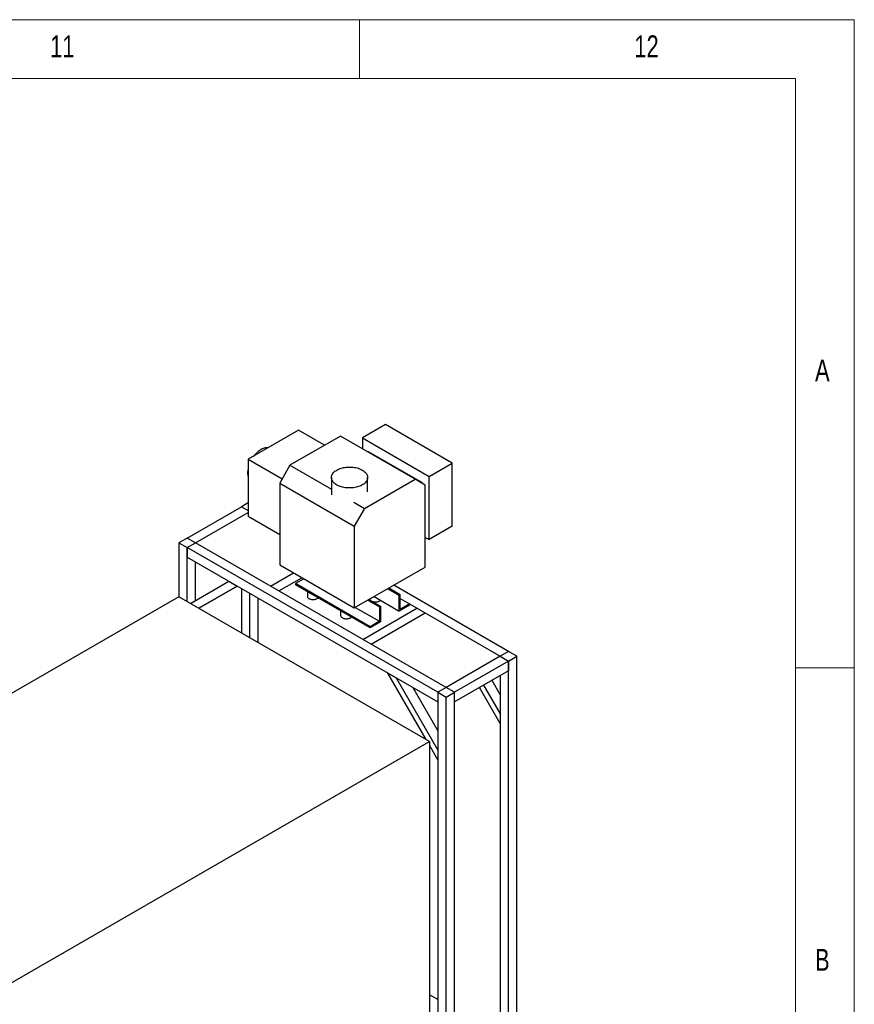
# Model space of a CAD drawing. Header units: millimetres. Extents: x 5 to 589, y 5 to 415.
# Tile 66 of 66: x 518 to 589, y 331 to 415. Entities that reach past the tile are written whole.
import ezdxf

# ---------------------------------------------------------------- set-up
doc = ezdxf.new("R2010")
doc.units = ezdxf.units.MM
doc.layers.add('NOTES', color=6, linetype='Continuous')
doc.layers.add('TRAIT-FORT', color=4, linetype='Continuous', lineweight=25)
doc.styles.add('SLDTEXTSTYLE0', font='TXT', dxfattribs={"width": 0.75})

msp = doc.modelspace()

# ---------------------------------------------------------------- linework, layer by layer
at = {"color": 7, "linetype": 'Continuous', "lineweight": 18}
for p, q in [((589, 415), (5, 415)), ((547, 410), (547, 415)), ((589, 5), (589, 415)), ((584, 410), (10, 410)), ((584, 10), (584, 410)), ((584, 360), (589, 360))]:
    msp.add_line(p, q, dxfattribs=at)
at = {"layer": 'TRAIT-FORT', "color": 4, "linetype": 'Continuous', "lineweight": 25}
for p, q in [((541.83922, 380.1679), (537.56735, 377.7018)), ((544.04069, 378.89701), (541.83922, 380.1679)), ((549.20012, 380.6506), (547.24557, 379.52226)), ((554.86779, 377.37873), (549.20012, 380.6506)), ((545.39505, 379.67887), (541.0934, 377.19558)), ((551.72694, 376.02355), (545.39505, 379.67887)), ((547.24557, 379.52226), (547.24557, 378.61059)), ((547.24557, 379.52226), (552.91323, 376.25039)), ((537.56735, 377.7018), (537.55286, 372.8399)), ((537.56735, 377.7018), (540.43844, 376.04435)), ((547.77455, 378.34965), (547.73606, 378.32743)), ((552.36266, 375.70099), (547.77455, 378.34965)), ((541.0934, 377.19558), (540.23345, 375.68403)), ((541.0934, 377.19558), (544.61752, 375.16115)), ((552.91323, 376.25039), (554.86779, 377.37873)), ((554.86779, 372.01963), (554.86779, 377.37873)), ((544.61752, 376.16049), (544.61752, 374.693)), ((547.42529, 373.54026), (551.72694, 376.02355)), ((547.69499, 374.92966), (547.69499, 376.16049)), ((552.58689, 375.50488), (551.72694, 376.02355)), ((552.91323, 370.89128), (552.91323, 376.25039)), ((540.23345, 375.68403), (546.56534, 372.02871)), ((540.23345, 375.68403), (540.23345, 368.7435)), ((552.3111, 375.67122), (552.36266, 375.70099)), ((552.36266, 375.64012), (552.36266, 375.70099)), ((552.58689, 368.56435), (552.58689, 375.50488)), ((532.38571, 371.02473), (536.9819, 373.67806)), ((537.55634, 374.00968), (536.9819, 373.67806)), ((536.9819, 373.67806), (537.55437, 373.34758)), ((546.51487, 374.06583), (547.42529, 373.54026)), ((547.42529, 373.54026), (546.56534, 372.02871)), ((533.09282, 370.61653), (537.55391, 373.19186)), ((540.23345, 371.29243), (537.55286, 372.8399)), ((546.56534, 372.02871), (546.56534, 365.08818)), ((554.86779, 372.01963), (552.91323, 370.89128)), ((532.38571, 371.02473), (531.6786, 370.61653)), ((533.09282, 370.61653), (532.38571, 371.02473)), ((552.58689, 371.07968), (552.91323, 370.89128)), ((531.6786, 370.61653), (531.6786, 366.04623)), ((531.6786, 370.61653), (532.38571, 370.20832)), ((532.38571, 370.20832), (533.09282, 370.61653)), ((553.6482, 357.93375), (532.38571, 370.20832)), ((532.38571, 370.20832), (532.38571, 369.39178)), ((532.38571, 365.64092), (532.38571, 370.20832)), ((554.35531, 358.34195), (533.09282, 370.61653)), ((532.38571, 369.39178), (553.6482, 357.11721)), ((533.09282, 365.71742), (533.09282, 368.98358)), ((540.23345, 368.7435), (546.56534, 365.08818)), ((546.56534, 365.08818), (552.58689, 368.56435)), ((539.45678, 366.94269), (541.40483, 368.06728)), ((540.16388, 366.53449), (542.11193, 367.65907)), ((542.27273, 367.56625), (541.56599, 367.15825)), ((532.67308, 365.47503), (535.92124, 367.35076)), ((536.62835, 366.94256), (533.38018, 365.06682)), ((533.3803, 365.06676), (536.62847, 366.94249)), ((535.92124, 367.35076), (536.62835, 366.94256)), ((536.9819, 366.73846), (536.9819, 362.98759)), ((540.16388, 366.53449), (539.45678, 366.94269)), ((547.89789, 363.50292), (541.56599, 367.15825)), ((541.56599, 367.15825), (541.56599, 367.04706)), ((547.89788, 363.39174), (541.56599, 367.04706)), ((550.37237, 366.15446), (549.39238, 366.72019)), ((550.46865, 366.21004), (549.48866, 366.77578)), ((559.65861, 361.40348), (549.92059, 367.02512)), ((531.68111, 366.04768), (489.02007, 341.41999)), ((552.9436, 353.7731), (531.68111, 366.04768)), ((537.68901, 362.57939), (537.68901, 366.33025)), ((538.39612, 362.17119), (538.39612, 365.92205)), ((542.57667, 366.46361), (542.57667, 366.0916)), ((548.23679, 366.05309), (550.37237, 364.82024)), ((550.37237, 366.15446), (550.46865, 366.21004)), ((550.37237, 364.82024), (550.37237, 366.15446)), ((550.46865, 364.987), (550.46865, 366.21004)), ((550.46865, 365.89856), (551.25818, 365.44278)), ((546.64812, 365.13597), (548.68741, 363.95871)), ((547.28424, 362.42399), (551.88044, 365.07732)), ((547.70742, 365.74749), (548.68741, 365.18175)), ((547.8037, 365.80307), (548.78369, 365.23733)), ((548.68741, 365.18175), (548.78369, 365.23733)), ((548.68741, 365.18175), (548.68741, 363.95871)), ((548.78369, 365.23733), (548.78369, 363.90311)), ((551.25818, 365.3316), (550.37237, 364.82024)), ((551.25818, 365.44278), (550.46865, 364.987)), ((551.25818, 365.3316), (551.25818, 365.44278)), ((551.25818, 365.43654), (558.9515, 360.99528)), ((551.88044, 365.07732), (552.58754, 364.66912)), ((545.40511, 364.83079), (545.40511, 364.45878)), ((547.99135, 362.01579), (552.58754, 364.66912)), ((548.78369, 363.90311), (547.89788, 363.39174)), ((547.89789, 363.50292), (547.89788, 363.39174)), ((548.68741, 363.95871), (547.89789, 363.50292)), ((547.99135, 362.01579), (547.28424, 362.42399)), ((558.9515, 360.99528), (554.35531, 358.34195)), ((559.65861, 361.40348), (558.9515, 360.99528)), ((558.9515, 360.99528), (559.65861, 360.58707)), ((560.36572, 360.99528), (559.65861, 361.40348)), ((559.65861, 360.58707), (560.36572, 360.99528)), ((560.36572, 319.7492), (560.36572, 360.99528)), ((559.65861, 360.58707), (555.06242, 357.93375)), ((559.65861, 319.341), (559.65861, 360.58707)), ((559.65861, 360.58707), (559.65861, 359.77053)), ((549.40556, 359.56643), (550.11267, 359.15823)), ((552.65373, 353.94044), (549.40556, 359.56643)), ((559.65861, 359.77053), (555.06242, 357.11721)), ((558.9515, 359.36233), (558.9515, 319.7492)), ((550.11267, 359.15823), (553.6482, 353.0345)), ((557.53712, 358.54582), (558.9515, 356.09603)), ((558.24423, 358.95403), (558.9515, 357.72898)), ((551.52677, 358.34189), (553.6482, 354.66745)), ((554.35531, 358.34195), (553.6482, 357.93375)), ((553.6482, 357.93375), (553.6482, 357.11721)), ((553.6482, 357.93375), (553.6482, 316.38533)), ((553.6482, 357.93375), (554.35531, 357.52554)), ((555.06242, 357.93375), (554.35531, 358.34195)), ((554.35531, 357.52554), (555.06242, 357.93375)), ((555.06242, 357.11721), (555.06242, 357.93375)), ((555.06242, 316.38533), (555.06242, 357.93375)), ((558.9515, 355.27949), (557.18354, 358.3417)), ((554.35531, 315.97713), (554.35531, 357.52554)), ((558.9515, 356.09603), (558.9515, 355.27949)), ((505.75039, 326.52904), (552.9436, 353.7731)), ((552.9436, 353.7731), (552.9436, 317.71782)), ((553.6482, 352.21796), (552.9436, 353.43837)), ((553.6482, 353.0345), (553.6482, 352.21796)), ((553.6482, 331.87372), (552.9436, 332.28048))]:
    msp.add_line(p, q, dxfattribs=at)
at = {"layer": 'TRAIT-FORT', "color": 4, "linetype": 'Continuous', "lineweight": 25, "flags": 128}
for points in [[(539.25441, 378.67572), (539.22616, 378.67943), (539.15243, 378.68327), (539.07594, 378.67909), (538.99709, 378.66692), (538.91634, 378.64684), (538.8341, 378.61894), (538.75084, 378.58338), (538.667, 378.54035), (538.58305, 378.4901), (538.49944, 378.43289), (538.41664, 378.36903), (538.33508, 378.29888), (538.25523, 378.22282), (538.17751, 378.14126), (538.10234, 378.05465), (538.0376, 377.97327)], [(537.56525, 376.99722), (537.54767, 376.91808), (537.5292, 376.81283), (537.51683, 376.70979), (537.51063, 376.60952), (537.51063, 376.51256), (537.51683, 376.41944), (537.5292, 376.33068), (537.54767, 376.24676), (537.56286, 376.19515)], [(545.0682, 376.78861), (545.15361, 376.83432), (545.24476, 376.87616), (545.34112, 376.91391), (545.44216, 376.94734), (545.54729, 376.97626), (545.6559, 377.00051), (545.76739, 377.01995), (545.88109, 377.03447), (545.99638, 377.04398), (546.11258, 377.04843), (546.22903, 377.04779), (546.34507, 377.04208), (546.46002, 377.03131), (546.57323, 377.01555), (546.68406, 376.9949), (546.79186, 376.96947), (546.89602, 376.9394), (546.99594, 376.90487), (547.09105, 376.86608), (547.18081, 376.82324), (547.2647, 376.77661), (547.34225, 376.72646), (547.41299, 376.67305), (547.47654, 376.61672), (547.53253, 376.55777), (547.58063, 376.49654), (547.62058, 376.43339), (547.65214, 376.36868), (547.67513, 376.30277), (547.68942, 376.23605), (547.69493, 376.1689), (547.69162, 376.1017), (547.67952, 376.03483), (547.65869, 375.96869), (547.62926, 375.90364), (547.5914, 375.84007), (547.54531, 375.77833), (547.49126, 375.71878), (547.42957, 375.66176), (547.36059, 375.60759), (547.2847, 375.55659), (547.20236, 375.50906), (547.11402, 375.46525), (547.02019, 375.42543), (546.92142, 375.38981), (546.81826, 375.35861), (546.71131, 375.33201), (546.60119, 375.31015), (546.48851, 375.29316), (546.37393, 375.28113), (546.25811, 375.27415), (546.1417, 375.27224), (546.02537, 375.27542), (545.90979, 375.28367), (545.79563, 375.29694), (545.68353, 375.31516), (545.57414, 375.33822), (545.46808, 375.36599), (545.36597, 375.39831), (545.26838, 375.435), (545.17588, 375.47584), (545.08899, 375.5206), (545.00822, 375.56903), (544.93402, 375.62085), (544.86682, 375.67575), (544.80701, 375.73344), (544.75493, 375.79357), (544.71087, 375.8558), (544.67509, 375.91978), (544.6478, 375.98514), (544.62915, 376.0515), (544.61924, 376.11848), (544.61814, 376.18571), (544.62585, 376.25279), (544.64232, 376.31934), (544.66747, 376.38498), (544.70114, 376.44934), (544.74315, 376.51204), (544.79325, 376.57273), (544.85116, 376.63106), (544.91655, 376.68669), (544.98903, 376.73931), (545.0682, 376.78861)], [(542.57667, 366.0916), (542.57695, 366.08194), (542.58379, 366.04352), (542.59964, 366.006), (542.62418, 365.97007), (542.65697, 365.9364), (542.6974, 365.90563), (542.7447, 365.87831), (542.79801, 365.85498), (542.85633, 365.83605), (542.91857, 365.82188), (542.98357, 365.81273), (543.05013, 365.80878), (543.11699, 365.8101), (543.18292, 365.81667), (543.24669, 365.82835), (543.30711, 365.84494), (543.36306, 365.86612), (543.41348, 365.8915), (543.45745, 365.92061), (543.48191, 365.94103)], [(547.884, 365.84943), (547.88672, 365.83919), (547.90256, 365.80166), (547.92711, 365.76573), (547.9599, 365.73207), (548.00032, 365.70129), (548.04763, 365.67398), (548.10094, 365.65064), (548.15926, 365.63171), (548.2215, 365.61754), (548.2865, 365.6084), (548.35305, 365.60445), (548.41992, 365.60577), (548.48585, 365.61233), (548.54962, 365.62402), (548.61004, 365.6406), (548.66598, 365.66179), (548.71641, 365.68717), (548.76038, 365.71628), (548.78484, 365.7367)], [(545.40511, 364.45878), (545.40539, 364.44912), (545.41224, 364.4107), (545.42808, 364.37317), (545.45262, 364.33724), (545.48541, 364.30358), (545.52584, 364.2728), (545.57315, 364.24549), (545.62646, 364.22215), (545.68477, 364.20322), (545.74701, 364.18905), (545.81201, 364.17991), (545.87857, 364.17596), (545.94543, 364.17728), (546.01137, 364.18384), (546.07513, 364.19552), (546.13555, 364.21211), (546.1915, 364.2333), (546.24193, 364.25868), (546.2859, 364.28779), (546.31035, 364.30821)]]:
    msp.add_lwpolyline(points, dxfattribs=at)

# ---------------------------------------------------------------- texts
at = {"layer": 'NOTES', "color": 211, "attachment_point": 1, "style": 'SLDTEXTSTYLE0'}
for s, insert, char_height in [('11', (520.75001, 413.66802), 1.852083), ('12', (570.33334, 413.66802), 1.852083), ('A', (585.66668, 386.16802), 1.85208), ('B', (585.66668, 336.16802), 1.85208)]:
    msp.add_mtext(s, dxfattribs=dict(at, insert=insert, char_height=char_height))

doc.saveas('drawing.dxf')
